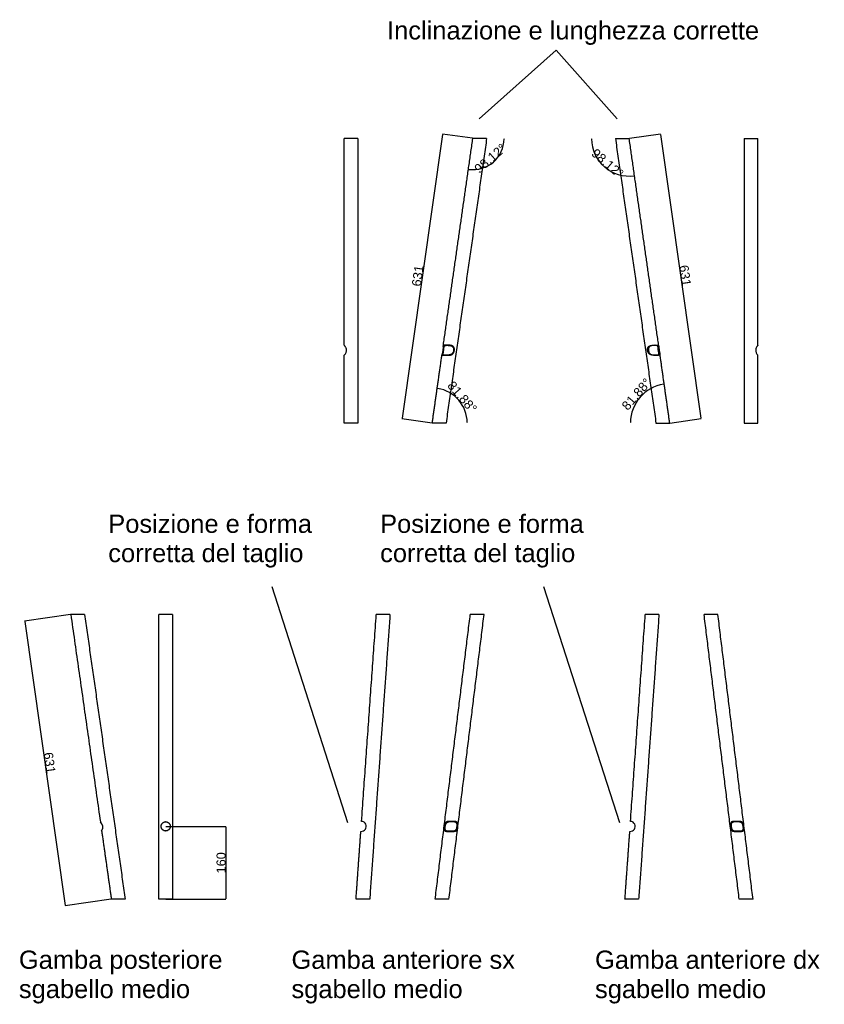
# Model space of a CAD drawing. Header units: millimetres. Extents: x -4960 to 8782, y 840 to 3104.
# Tile 2 of 5: x 567 to 2334, y 907 to 3069. Entities that reach past the tile are written whole.
import ezdxf

# ---------------------------------------------------------------- set-up
doc = ezdxf.new("R2010")
doc.units = ezdxf.units.MM
doc.header["$MEASUREMENT"] = 0
for name, color, linetype in [('DEFAULT', 7, 'Continuous'), ('LINEE VISIBILI 2D', 7, 'Continuous'), ('LIVELLO 01', 1, 'Continuous')]:
    doc.layers.add(name, color=color, linetype=linetype)
doc.styles.add('ARIAL', font='arial.ttf')
doc.dimstyles.new('DEFAULT', dxfattribs={"dimtxt": 20, "dimasz": 1, "dimexe": 0.5, "dimexo": 0.5, "dimgap": 0.09, "dimtad": 1, "dimtoh": 1, "dimdec": 0, "dimzin": 0, "dimdsep": 46, "dimtxsty": 'ARIAL', "dimcen": 0.5, "dimazin": 0, "dimtfac": 1, "dimtdec": 4, "dimtofl": 0, "dimtmove": 0, "dimatfit": 3, "dimfxl": 1, "dimtolj": 1, "dimtzin": 0, "dimarcsym": 0})

# ---------------------------------------------------------------- blocks, each defined once
blk = doc.blocks.new('*D30')
at = {"layer": 'Defpoints', "color": 0}
for p in [(1484.1, 2259.3), (1531.3, 2233.6), (1473.3, 2183.2), (1550.1, 2183.2)]:
    blk.add_point(p, dxfattribs=at)
at = {"layer": 'LIVELLO 01', "color": 0, "lineweight": -2}
for p, q in [((1484.1, 2259.8), (1484.1, 2259.8)), ((1550.1, 2183.7), (1550.1, 2183.7))]:
    blk.add_line(p, q, dxfattribs=at)
blk.add_arc((1473.3, 2183.2), 76.9, 0.7454, 81.1393, dxfattribs=at)
at = {"layer": 'LIVELLO 01', "color": 0}
for points in [[(1485.1, 2259.3), (1485.1, 2259), (1484.1, 2259.3)], [(1550, 2184.2), (1550.3, 2184.2), (1550.1, 2183.2)]]:
    blk.add_solid(points, dxfattribs=at)
at = {"layer": 'LIVELLO 01', "color": 0, "insert": (1539.1, 2240.3), "char_height": 20, "attachment_point": 5, "rotation": 310.9423, "style": 'ARIAL'}
blk.add_mtext('\\A1;81.88%%d', dxfattribs=at)
blk = doc.blocks.new('*D31')
at = {"layer": 'Defpoints', "color": 0}
for p in [(1982.6, 2268.9), (1929.5, 2239.9), (1908.3, 2183.2), (1994.8, 2183.2)]:
    blk.add_point(p, dxfattribs=at)
at = {"layer": 'LIVELLO 01', "color": 0, "lineweight": -2}
for p, q in [((1982.6, 2269.4), (1982.6, 2269.4)), ((1908.3, 2183.7), (1908.3, 2183.7))]:
    blk.add_line(p, q, dxfattribs=at)
blk.add_arc((1994.8, 2183.2), 86.5, 98.7776, 179.3377, dxfattribs=at)
at = {"layer": 'LIVELLO 01', "color": 0}
for points in [[(1981.6, 2268.6), (1981.6, 2268.9), (1982.6, 2268.9)], [(1908.1, 2184.2), (1908.5, 2184.2), (1908.3, 2183.2)]]:
    blk.add_solid(points, dxfattribs=at)
at = {"layer": 'LIVELLO 01', "color": 0, "insert": (1921.7, 2246.6), "char_height": 20, "attachment_point": 5, "rotation": 49.0577, "style": 'ARIAL'}
blk.add_mtext('\\A1;81.88%%d', dxfattribs=at)
blk = doc.blocks.new('*D32')
at = {"layer": 'Defpoints', "color": 0}
for p in [(1905.7, 2808.2), (1994.8, 2183.2), (2063.1, 2193)]:
    blk.add_point(p, dxfattribs=at)
at = {"layer": 'LIVELLO 01', "color": 0, "lineweight": -2}
for p, q in [((1906.2, 2808.3), (1974.5, 2818)), ((1974.2, 2817), (2063, 2194)), ((1995.3, 2183.3), (2063.6, 2193))]:
    blk.add_line(p, q, dxfattribs=at)
at = {"layer": 'LIVELLO 01', "color": 0}
for points in [[(1974.3, 2817), (1974, 2816.9), (1974, 2818)], [(2062.8, 2193.9), (2063.2, 2194), (2063.1, 2193)]]:
    blk.add_solid(points, dxfattribs=at)
at = {"layer": 'LIVELLO 01', "color": 0, "insert": (2028.7, 2506.9), "char_height": 20, "attachment_point": 5, "rotation": 278.1154, "style": 'ARIAL'}
blk.add_mtext('\\A1;631', dxfattribs=at)
blk = doc.blocks.new('*D33')
at = {"layer": 'Defpoints', "color": 0}
for p in [(1822.9, 2808.2), (1905.7, 2808.2), (1851.4, 2745.7), (1917.4, 2726.2)]:
    blk.add_point(p, dxfattribs=at)
at = {"layer": 'LIVELLO 01', "color": 0, "lineweight": -2}
for p, q in [((1822.9, 2808.7), (1822.9, 2808.7)), ((1917.4, 2726.7), (1917.4, 2726.7))]:
    blk.add_line(p, q, dxfattribs=at)
blk.add_arc((1905.7, 2808.2), 82.8, 180.6919, 277.4234, dxfattribs=at)
at = {"layer": 'LIVELLO 01', "color": 0}
for points in [[(1823, 2807.2), (1822.7, 2807.2), (1822.9, 2808.2)], [(1916.4, 2725.9), (1916.4, 2726.3), (1917.4, 2726.2)]]:
    blk.add_solid(points, dxfattribs=at)
at = {"layer": 'LIVELLO 01', "color": 0, "insert": (1858.1, 2753.4), "char_height": 20, "attachment_point": 5, "rotation": 319.0577, "style": 'ARIAL'}
blk.add_mtext('\\A1;98.12%%d', dxfattribs=at)
blk = doc.blocks.new('*D34')
at = {"layer": 'Defpoints', "color": 0}
for p in [(1562.4, 2808.2), (1631.1, 2808.2), (1607.4, 2756.3), (1552.7, 2740.2)]:
    blk.add_point(p, dxfattribs=at)
at = {"layer": 'LIVELLO 01', "color": 0, "lineweight": -2}
for p, q in [((1631.1, 2808.7), (1631.1, 2808.7)), ((1552.7, 2740.7), (1552.7, 2740.7))]:
    blk.add_line(p, q, dxfattribs=at)
blk.add_arc((1562.4, 2808.2), 68.7, 262.7184, -0.8337, dxfattribs=at)
at = {"layer": 'LIVELLO 01', "color": 0}
for points in [[(1631.3, 2807.2), (1630.9, 2807.2), (1631.1, 2808.2)], [(1553.7, 2740.2), (1553.7, 2739.9), (1552.7, 2740.2)]]:
    blk.add_solid(points, dxfattribs=at)
at = {"layer": 'LIVELLO 01', "color": 0, "insert": (1600.7, 2764.1), "char_height": 20, "attachment_point": 5, "rotation": 40.9423, "style": 'ARIAL'}
blk.add_mtext('\\A1;98.12%%d', dxfattribs=at)
blk = doc.blocks.new('*D35')
at = {"layer": 'Defpoints', "color": 0}
for p in [(1562.4, 2808.2), (1407, 2192.7), (1473.3, 2183.2)]:
    blk.add_point(p, dxfattribs=at)
at = {"layer": 'LIVELLO 01', "color": 0, "lineweight": -2}
for p, q in [((1496, 2816.7), (1407.2, 2193.7)), ((1561.9, 2808.3), (1495.7, 2817.7)), ((1472.8, 2183.3), (1406.5, 2192.7))]:
    blk.add_line(p, q, dxfattribs=at)
at = {"layer": 'LIVELLO 01', "color": 0}
for points in [[(1496.2, 2816.6), (1495.9, 2816.7), (1496.2, 2817.7)], [(1407, 2193.7), (1407.3, 2193.6), (1407, 2192.7)]]:
    blk.add_solid(points, dxfattribs=at)
at = {"layer": 'LIVELLO 01', "color": 0, "insert": (1441.4, 2506.6), "char_height": 20, "attachment_point": 5, "rotation": 81.8846, "style": 'ARIAL'}
blk.add_mtext('\\A1;631', dxfattribs=at)
blk = doc.blocks.new('*D37')
at = {"layer": 'Defpoints', "color": 0}
for p in [(679.6, 1762.9), (768.7, 1137.9), (667.6, 1123.5)]:
    blk.add_point(p, dxfattribs=at)
at = {"layer": 'LIVELLO 01', "color": 0, "lineweight": -2}
for p, q in [((679.1, 1762.8), (577.9, 1748.4)), ((578.6, 1747.5), (667.4, 1124.5)), ((768.2, 1137.8), (667.1, 1123.4))]:
    blk.add_line(p, q, dxfattribs=at)
at = {"layer": 'LIVELLO 01', "color": 0}
for points in [[(578.7, 1747.5), (578.4, 1747.5), (578.4, 1748.5)], [(667.2, 1124.4), (667.6, 1124.5), (667.6, 1123.5)]]:
    blk.add_solid(points, dxfattribs=at)
at = {"layer": 'LIVELLO 01', "color": 0, "insert": (633.2, 1437.4), "char_height": 20, "attachment_point": 5, "rotation": 278.1153, "style": 'ARIAL'}
blk.add_mtext('\\A1;631', dxfattribs=at)
blk = doc.blocks.new('*D41')
at = {"layer": 'Defpoints', "color": 0}
for p in [(888, 1297.9), (887.9, 1137.9), (1019.9, 1137.9)]:
    blk.add_point(p, dxfattribs=at)
at = {"layer": 'LIVELLO 01', "color": 0, "lineweight": -2}
for p, q in [((888.5, 1297.9), (1020.4, 1297.9)), ((1019.9, 1296.9), (1019.9, 1138.9)), ((888.4, 1137.9), (1020.4, 1137.9))]:
    blk.add_line(p, q, dxfattribs=at)
at = {"layer": 'LIVELLO 01', "color": 0}
for points in [[(1020.1, 1296.9), (1019.8, 1296.9), (1019.9, 1297.9)], [(1019.8, 1138.9), (1020.1, 1138.9), (1019.9, 1137.9)]]:
    blk.add_solid(points, dxfattribs=at)
at = {"layer": 'LIVELLO 01', "color": 0, "insert": (1009.7, 1217.9), "char_height": 20, "attachment_point": 5, "rotation": 90, "style": 'ARIAL'}
blk.add_mtext('\\A1;160', dxfattribs=at)

msp = doc.modelspace()

# ---------------------------------------------------------------- linework, layer by layer
at = {"layer": 'DEFAULT'}
for points in [[(1745.2, 3001.6), (1576.4, 2851.2)], [(1745.2, 3001.6), (1879.2, 2851.2)], [(1120.9, 1824.6), (1287.4, 1306.6)], [(1717.9, 1824.6), (1884.3, 1306.6)]]:
    msp.add_lwpolyline(points, dxfattribs=at)
for centre, radius, start, end in [((735, 1296.3), 15, 325.6792, 50.5351), ((1317.4, 1297.9), 11, 265.0838, 86.7572), ((1317.4, 1297.9), 11, 86.7572, 86.7602), ((1908, 1297.9), 11, 265.3109, 86.5326)]:
    msp.add_arc(centre, radius, start, end, dxfattribs=at)
at = {"layer": 'LINEE VISIBILI 2D'}
for points, degree in [([(1280, 2353.9), (1280, 2581.1), (1280, 2808.2)], 2), ([(1287.6, 2808.2), (1283.8, 2808.2), (1280, 2808.2)], 2), ([(1310, 2808.2), (1310, 2495.7), (1310, 2183.2)], 2), ([(1497.2, 2351.3), (1529.8, 2579.8), (1562.4, 2808.2)], 2), ([(1592.7, 2808.2), (1548.1, 2495.7), (1503.6, 2183.2)], 2), ([(1590.7, 2808.2), (1576.5, 2808.2), (1562.4, 2808.2)], 2), ([(1875.4, 2808.2), (1919.9, 2495.7), (1964.5, 2183.2)], 2), ([(1877.4, 2808.2), (1891.5, 2808.2), (1905.7, 2808.2)], 2), ([(1970.8, 2351.3), (1938.3, 2579.8), (1905.7, 2808.2)], 2), ([(2158, 2808.2), (2158, 2495.7), (2158, 2183.2)], 2), ([(2180.5, 2808.2), (2184.3, 2808.2), (2188, 2808.2)], 2), ([(2188, 2353.9), (2188, 2581.1), (2188, 2808.2)], 2), ([(1280, 2183.2), (1280, 2257.7), (1280, 2332.3)], 2), ([(1473.3, 2183.2), (1484, 2258.7), (1494.8, 2334.2)], 2), ([(1994.8, 2183.2), (1984, 2258.7), (1973.3, 2334.2)], 2), ([(2188, 2183.2), (2188, 2257.7), (2188, 2332.3)], 2), ([(1287.6, 2183.2), (1283.8, 2183.2), (1280, 2183.2)], 2), ([(1501.6, 2183.2), (1487.4, 2183.2), (1473.3, 2183.2)], 2), ([(1966.5, 2183.2), (1980.6, 2183.2), (1994.8, 2183.2)], 2), ([(2180.5, 2183.2), (2184.3, 2183.2), (2188, 2183.2)], 2), ([(709.9, 1762.9), (694.8, 1762.9), (679.6, 1762.9)], 2), ([(679.6, 1762.9), (712.1, 1535.4), (744.5, 1307.9)], 2), ([(709.9, 1762.9), (754.5, 1450.4), (799, 1137.9)], 2), ([(887.9, 1762.9), (880.4, 1762.9), (872.9, 1762.9)], 2), ([(872.9, 1137.9), (872.9, 1450.4), (872.9, 1762.9)], 2), ([(902.9, 1762.9), (895.4, 1762.9), (887.9, 1762.9)], 2), ([(902.9, 1762.9), (902.9, 1450.4), (902.9, 1137.9)], 2), ([(1318.1, 1308.9), (1334.2, 1535.9), (1350.4, 1762.9)], 2), ([(1380.5, 1762.9), (1358.2, 1450.4), (1335.9, 1137.9)], 2), ([(1365.6, 1762.9), (1358, 1762.9), (1350.4, 1762.9)], 2), ([(1380.5, 1762.9), (1375.5, 1762.9), (1370.6, 1762.9), (1365.6, 1762.9)], 3), ([(1479.7, 1137.9), (1518.2, 1450.4), (1556.8, 1762.9)], 2), ([(1509.9, 1137.9), (1548.5, 1450.4), (1587.1, 1762.9)], 2), ([(1587.1, 1762.9), (1572, 1762.9), (1556.8, 1762.9)], 2), ([(1908.6, 1308.9), (1924.8, 1535.9), (1941, 1762.9)], 2), ([(1971.1, 1762.9), (1948.8, 1450.4), (1926.5, 1137.9)], 2), ([(1955.9, 1762.9), (1948.5, 1762.9), (1941, 1762.9)], 2), ([(1971.1, 1762.9), (1963.5, 1762.9), (1955.9, 1762.9)], 2), ([(2147.4, 1137.9), (2108.8, 1450.4), (2070.2, 1762.9)], 2), ([(2100.5, 1762.9), (2085.3, 1762.9), (2070.2, 1762.9)], 2), ([(2177.6, 1137.9), (2139.1, 1450.4), (2100.5, 1762.9)], 2), ([(747.4, 1287.9), (758, 1212.9), (768.7, 1137.9)], 2), ([(1305.9, 1137.9), (1311.2, 1212.4), (1316.5, 1286.9)], 2), ([(1896.4, 1137.9), (1901.8, 1212.4), (1907.1, 1286.9)], 2), ([(799, 1137.9), (783.9, 1137.9), (768.7, 1137.9)], 2), ([(887.9, 1137.9), (880.4, 1137.9), (872.9, 1137.9)], 2), ([(902.9, 1137.9), (895.4, 1137.9), (887.9, 1137.9)], 2), ([(1321, 1137.9), (1313.4, 1137.9), (1305.9, 1137.9)], 2), ([(1335.9, 1137.9), (1331, 1137.9), (1326, 1137.9), (1321, 1137.9)], 3), ([(1509.9, 1137.9), (1494.8, 1137.9), (1479.7, 1137.9)], 2), ([(1911.4, 1137.9), (1903.9, 1137.9), (1896.4, 1137.9)], 2), ([(1926.5, 1137.9), (1918.9, 1137.9), (1911.4, 1137.9)], 2), ([(2177.6, 1137.9), (2162.5, 1137.9), (2147.4, 1137.9)], 2)]:
    msp.add_open_spline(points, degree=degree, dxfattribs=at)
for points, knots in [([(1310, 2808.2), (1310, 2808.2), (1310, 2808.2), (1309.6, 2808.2), (1309, 2808.2), (1308.1, 2808.2), (1301.2, 2808.2), (1294.4, 2808.2), (1287.6, 2808.2)], [39.32549, 39.32549, 39.32549, 39.32549, 41.638915, 41.638915, 47.340097, 47.340097, 47.340097, 67.806332, 67.806332, 67.806332, 67.806332]), ([(1592.7, 2808.2), (1592.7, 2808.2), (1592.7, 2808.2), (1592.3, 2808.2), (1591.6, 2808.2), (1590.7, 2808.2)], [62.976002, 62.976002, 62.976002, 62.976002, 65.276752, 65.276752, 70.943781, 70.943781, 70.943781, 70.943781]), ([(1875.4, 2808.2), (1875.4, 2808.2), (1875.4, 2808.2), (1875.8, 2808.2), (1876.4, 2808.2), (1877.4, 2808.2)], [62.976002, 62.976002, 62.976002, 62.976002, 65.276752, 65.276752, 70.943781, 70.943781, 70.943781, 70.943781]), ([(2158, 2808.2), (2158, 2808.2), (2158.1, 2808.2), (2158.5, 2808.2), (2159.1, 2808.2), (2160, 2808.2), (2166.8, 2808.2), (2173.7, 2808.2), (2180.5, 2808.2)], [39.32549, 39.32549, 39.32549, 39.32549, 41.638915, 41.638915, 47.340097, 47.340097, 47.340097, 67.806332, 67.806332, 67.806332, 67.806332]), ([(1280, 2353.9), (1280, 2353.8), (1280.1, 2353.7), (1280.2, 2353.5), (1280.6, 2353), (1281, 2352.5), (1281.5, 2351.6), (1282.3, 2350.4), (1283.7, 2347.6), (1284.3, 2345), (1284.4, 2343.2), (1284.4, 2342.7), (1284.4, 2341.7), (1284.2, 2339.6), (1283.5, 2337.1), (1282.4, 2335), (1281.4, 2333.7), (1280.7, 2333), (1280.3, 2332.6), (1280.1, 2332.3), (1280, 2332.3), (1280, 2332.3)], [0, 0, 0, 0, 0.170456, 0.441742, 0.803996, 1.875527, 2.45783, 3.824263, 6.313005, 11.721887, 11.721887, 11.721887, 13.290433, 14.833928, 17.987864, 20.861366, 22.166949, 22.798476, 23.735719, 23.841844, 23.90316, 23.90316, 23.90316, 23.90316]), ([(1506.2, 2353.9), (1505.4, 2353.9), (1504, 2353.9), (1502.1, 2353.6), (1500.7, 2353.2), (1499.8, 2352.4), (1499.3, 2351.3), (1499.1, 2350.1), (1498.9, 2349), (1498.8, 2347.4), (1498.7, 2345.5), (1498.5, 2343.9), (1498.4, 2343.2), (1498.3, 2342.3), (1498, 2340), (1497.4, 2337.4), (1497, 2335.4), (1496.9, 2334.4), (1497, 2333.6), (1497.3, 2333.2), (1497.8, 2332.7), (1498.8, 2332.4), (1500.7, 2332.3), (1502.2, 2332.3), (1503.2, 2332.3), (1504, 2332.3), (1505.4, 2332.3), (1507.9, 2332.4), (1510.5, 2332.6), (1513.2, 2333.3), (1515.4, 2334.4), (1517.2, 2335.9), (1518.7, 2338), (1519.7, 2340.5), (1520, 2342.3), (1520.1, 2343.2), (1520.2, 2344.1), (1520.2, 2345.7), (1519.7, 2348.1), (1518.6, 2350.1), (1517.1, 2351.6), (1515.1, 2352.7), (1512.7, 2353.4), (1509.7, 2353.8), (1507.5, 2353.9), (1506.2, 2353.9)], [0, 0, 0, 0, 2.529013, 4.288257, 5.628774, 6.781507, 7.86466, 9.126113, 10.403716, 11.109697, 14.026253, 16.067495, 16.067495, 16.067495, 18.915138, 22.950164, 24.020916, 25.167743, 25.922122, 26.340539, 26.759922, 27.877769, 29.588551, 32.395617, 32.395617, 32.395617, 34.780589, 36.760525, 39.900524, 42.614219, 44.949093, 47.187119, 49.749809, 52.481871, 55.265644, 55.265644, 55.265644, 57.876379, 60.167325, 62.456102, 64.471341, 66.602675, 69.061892, 72.115462, 75.738223, 75.738223, 75.738223, 75.738223]), ([(1961.8, 2353.9), (1962.7, 2353.9), (1964.1, 2353.9), (1966, 2353.6), (1967.3, 2353.2), (1968.2, 2352.4), (1968.7, 2351.3), (1969, 2350.1), (1969.1, 2349), (1969.3, 2347.4), (1969.4, 2345.5), (1969.6, 2343.9), (1969.6, 2343.2), (1969.8, 2342.3), (1970.1, 2340), (1970.7, 2337.4), (1971.1, 2335.4), (1971.2, 2334.4), (1971.1, 2333.6), (1970.8, 2333.2), (1970.3, 2332.7), (1969.2, 2332.4), (1967.4, 2332.3), (1965.8, 2332.3), (1964.9, 2332.3), (1964.1, 2332.3), (1962.7, 2332.3), (1960.2, 2332.4), (1957.6, 2332.6), (1954.9, 2333.3), (1952.7, 2334.4), (1950.9, 2335.9), (1949.4, 2338), (1948.4, 2340.5), (1948.1, 2342.3), (1948, 2343.2), (1947.9, 2344.1), (1947.9, 2345.7), (1948.4, 2348.1), (1949.4, 2350.1), (1951, 2351.6), (1952.9, 2352.7), (1955.4, 2353.4), (1958.4, 2353.8), (1960.6, 2353.9), (1961.8, 2353.9)], [0, 0, 0, 0, 2.529013, 4.288257, 5.628774, 6.781507, 7.86466, 9.126113, 10.403716, 11.109697, 14.026253, 16.067495, 16.067495, 16.067495, 18.915138, 22.950164, 24.020916, 25.167743, 25.922122, 26.340539, 26.759922, 27.877769, 29.588551, 32.395617, 32.395617, 32.395617, 34.780589, 36.760525, 39.900524, 42.614219, 44.949093, 47.187119, 49.749809, 52.481871, 55.265644, 55.265644, 55.265644, 57.876379, 60.167325, 62.456102, 64.471341, 66.602675, 69.061892, 72.115462, 75.738223, 75.738223, 75.738223, 75.738223]), ([(2188, 2353.9), (2188, 2353.8), (2188, 2353.7), (2187.8, 2353.5), (2187.5, 2353), (2187.1, 2352.5), (2186.5, 2351.6), (2185.7, 2350.4), (2184.4, 2347.6), (2183.8, 2345), (2183.7, 2343.2), (2183.6, 2342.7), (2183.6, 2341.7), (2183.9, 2339.6), (2184.5, 2337.1), (2185.7, 2335), (2186.7, 2333.7), (2187.3, 2333), (2187.7, 2332.6), (2188, 2332.3), (2188, 2332.3), (2188, 2332.3)], [0, 0, 0, 0, 0.170456, 0.441742, 0.803996, 1.875527, 2.45783, 3.824263, 6.313005, 11.721887, 11.721887, 11.721887, 13.290433, 14.833928, 17.987864, 20.861366, 22.166949, 22.798476, 23.735719, 23.841844, 23.90316, 23.90316, 23.90316, 23.90316]), ([(1310, 2183.2), (1310, 2183.2), (1310, 2183.2), (1309.6, 2183.2), (1309, 2183.2), (1308.1, 2183.2), (1301.2, 2183.2), (1294.4, 2183.2), (1287.6, 2183.2)], [39.32549, 39.32549, 39.32549, 39.32549, 41.638915, 41.638915, 47.340097, 47.340097, 47.340097, 67.806332, 67.806332, 67.806332, 67.806332]), ([(1503.6, 2183.2), (1503.6, 2183.2), (1503.5, 2183.2), (1503.1, 2183.2), (1502.5, 2183.2), (1501.6, 2183.2)], [62.976002, 62.976002, 62.976002, 62.976002, 65.276752, 65.276752, 70.943781, 70.943781, 70.943781, 70.943781]), ([(1964.5, 2183.2), (1964.5, 2183.2), (1964.5, 2183.2), (1964.9, 2183.2), (1965.5, 2183.2), (1966.5, 2183.2)], [62.976002, 62.976002, 62.976002, 62.976002, 65.276752, 65.276752, 70.943781, 70.943781, 70.943781, 70.943781]), ([(2158, 2183.2), (2158, 2183.2), (2158.1, 2183.2), (2158.5, 2183.2), (2159.1, 2183.2), (2160, 2183.2), (2166.8, 2183.2), (2173.7, 2183.2), (2180.5, 2183.2)], [39.32549, 39.32549, 39.32549, 39.32549, 41.638915, 41.638915, 47.340097, 47.340097, 47.340097, 67.806332, 67.806332, 67.806332, 67.806332]), ([(1515.8, 1308.6), (1514.6, 1308.6), (1512.5, 1308.5), (1509.7, 1308.2), (1507.4, 1307.6), (1505.7, 1306.6), (1504.3, 1305.1), (1503.3, 1303.2), (1502.5, 1300.8), (1502.1, 1298.9), (1502, 1297.9), (1501.8, 1296.8), (1501.6, 1294.8), (1501.6, 1292.2), (1502.1, 1290.1), (1503, 1288.6), (1504.5, 1287.7), (1506.1, 1287.3), (1507.6, 1287.1), (1509.1, 1287), (1511, 1287), (1512.4, 1287), (1513.2, 1287), (1514.6, 1287), (1516.8, 1287), (1519.8, 1287.2), (1521.9, 1287.8), (1523.6, 1288.6), (1524.9, 1290), (1525.9, 1292), (1526.6, 1294.7), (1526.9, 1296.7), (1527, 1297.9), (1527.1, 1298.9), (1527.2, 1300.7), (1527, 1303.1), (1526.5, 1305.1), (1525.4, 1306.6), (1523.9, 1307.6), (1521.8, 1308.2), (1519.1, 1308.5), (1517, 1308.6), (1515.8, 1308.6)], [0, 0, 0, 0, 3.646281, 6.38089, 8.601131, 10.574337, 12.378407, 14.537431, 16.986517, 20.133337, 20.133337, 20.133337, 23.517188, 26.101808, 28.034083, 29.685956, 31.278811, 33.301235, 34.468804, 35.936289, 37.847973, 40.115054, 40.115054, 40.115054, 44.251595, 46.950839, 49.061705, 50.777944, 52.554938, 54.71476, 57.389743, 60.862505, 60.862505, 60.862505, 63.861387, 66.191607, 68.212725, 69.868577, 71.581367, 73.660246, 76.370766, 79.834391, 79.834391, 79.834391, 79.834391]), ([(2141.5, 1308.6), (2140.3, 1308.6), (2138.2, 1308.5), (2135.5, 1308.2), (2133.4, 1307.5), (2131.9, 1306.5), (2130.8, 1305.1), (2130.3, 1303.1), (2130.1, 1300.7), (2130.2, 1298.9), (2130.3, 1297.9), (2130.4, 1296.8), (2130.7, 1294.7), (2131.4, 1292), (2132.4, 1290.1), (2133.7, 1288.6), (2135.5, 1287.7), (2137.6, 1287.2), (2140.6, 1287), (2142.8, 1287), (2144.1, 1287), (2144.9, 1287), (2146.3, 1287), (2148.5, 1287), (2150.7, 1287.2), (2152.7, 1287.7), (2154.3, 1288.7), (2155.2, 1290.1), (2155.6, 1292.2), (2155.7, 1294.8), (2155.5, 1296.8), (2155.3, 1297.9), (2155.1, 1298.9), (2154.8, 1300.8), (2154, 1303.2), (2153, 1305.1), (2151.6, 1306.6), (2149.9, 1307.6), (2147.6, 1308.2), (2144.8, 1308.5), (2142.7, 1308.6), (2141.5, 1308.6)], [0, 0, 0, 0, 3.455983, 6.160722, 8.234853, 9.944955, 11.600247, 13.619094, 15.944912, 18.937897, 18.937897, 18.937897, 22.400802, 25.073021, 27.231289, 29.008165, 30.841819, 32.96329, 35.666287, 39.657254, 39.657254, 39.657254, 41.918393, 43.824682, 46.454721, 48.47561, 50.068261, 51.718897, 53.648935, 56.228225, 59.608191, 59.608191, 59.608191, 62.746273, 65.19156, 67.349977, 69.154527, 71.124788, 73.342692, 76.072001, 79.710378, 79.710378, 79.710378, 79.710378])]:
    msp.add_open_spline(points, degree=3, knots=knots, dxfattribs=at)
for points, weights, degree, knots in [([(1505.3, 2354.2), (1506.2, 2354.2), (1507.9, 2354.2), (1510.7, 2354.1), (1513.4, 2353.9), (1516.2, 2353.2), (1518.5, 2352.1), (1520.3, 2350.5), (1521.4, 2348.5), (1522, 2346), (1522, 2344.2), (1521.9, 2343.2), (1521.8, 2342.3), (1521.5, 2340.6), (1520.6, 2338.2), (1519.3, 2336.1), (1517.6, 2334.5), (1515.6, 2333.3), (1513.2, 2332.6), (1510.3, 2332.3), (1508.3, 2332.2), (1507.1, 2332.2), (1505.4, 2332.2), (1503.8, 2332.2), (1502.2, 2332.3), (1500.8, 2332.2), (1499.3, 2332.2), (1497.9, 2332.2), (1497.4, 2332.2), (1496.6, 2332.2), (1495.6, 2332.4), (1495, 2332.8), (1494.8, 2333.5), (1494.8, 2334.2), (1494.9, 2335), (1495.3, 2336.4), (1495.7, 2338.1), (1496.2, 2340.5), (1496.5, 2342.1), (1496.6, 2343.2), (1496.7, 2344), (1496.8, 2345.2), (1497, 2347.3), (1497, 2349), (1497.1, 2350.8), (1497.3, 2352), (1497.8, 2353), (1498.8, 2353.7), (1500.2, 2354.1), (1501.8, 2354.2), (1503.5, 2354.2), (1504.6, 2354.2), (1505.3, 2354.2)], [1, 1, 1, 1, 1, 1, 1, 1, 1, 1, 1, 1, 1, 1, 1, 1, 1, 1, 1, 1, 1, 1, 0.999999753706, 0.999999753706, 1, 0.999993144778, 0.999993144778, 1, 1, 1, 1, 1, 1, 1, 1, 1, 1, 1, 1, 1, 1, 1, 1, 1, 1, 1, 1, 1, 1, 1, 1, 1, 1], 3, [0, 0, 0, 0, 2.875891, 4.92079, 8.33835, 11.170663, 13.589933, 15.867433, 18.184005, 20.65924, 23.515934, 23.515934, 23.515934, 26.155427, 28.750114, 31.278571, 33.502814, 35.812557, 38.175661, 40.891303, 44.42628, 44.42628, 44.42628, 49.354217, 49.354217, 49.354217, 53.562578, 53.562578, 53.562578, 55.064743, 55.990881, 56.668395, 57.330102, 57.946033, 58.72432, 59.729639, 62.499154, 63.800218, 67.228417, 67.228417, 67.228417, 69.555833, 70.759452, 73.605601, 74.761044, 76.08342, 77.160397, 78.236011, 79.555859, 81.472981, 82.853562, 84.817046, 84.817046, 84.817046, 84.817046]), ([(1962.8, 2354.2), (1961.8, 2354.2), (1960.2, 2354.2), (1957.4, 2354.1), (1954.7, 2353.9), (1951.8, 2353.2), (1949.5, 2352.1), (1947.8, 2350.5), (1946.6, 2348.5), (1946.1, 2346), (1946.1, 2344.2), (1946.2, 2343.2), (1946.2, 2342.3), (1946.5, 2340.6), (1947.4, 2338.2), (1948.8, 2336.1), (1950.5, 2334.5), (1952.5, 2333.3), (1954.9, 2332.6), (1957.7, 2332.3), (1959.8, 2332.2), (1961, 2332.2), (1962.6, 2332.2), (1964.3, 2332.2), (1965.9, 2332.3), (1967.3, 2332.2), (1968.7, 2332.2), (1970.1, 2332.2), (1970.6, 2332.2), (1971.4, 2332.2), (1972.5, 2332.4), (1973.1, 2332.8), (1973.3, 2333.5), (1973.3, 2334.2), (1973.2, 2335), (1972.8, 2336.4), (1972.4, 2338.1), (1971.9, 2340.5), (1971.6, 2342.1), (1971.5, 2343.2), (1971.4, 2344), (1971.2, 2345.2), (1971.1, 2347.3), (1971.1, 2349), (1970.9, 2350.8), (1970.7, 2352), (1970.2, 2353), (1969.3, 2353.7), (1967.8, 2354.1), (1966.3, 2354.2), (1964.6, 2354.2), (1963.4, 2354.2), (1962.8, 2354.2)], [1, 1, 1, 1, 1, 1, 1, 1, 1, 1, 1, 1, 1, 1, 1, 1, 1, 1, 1, 1, 1, 1, 0.999999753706, 0.999999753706, 1, 0.999993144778, 0.999993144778, 1, 1, 1, 1, 1, 1, 1, 1, 1, 1, 1, 1, 1, 1, 1, 1, 1, 1, 1, 1, 1, 1, 1, 1, 1, 1], 3, [0, 0, 0, 0, 2.875891, 4.92079, 8.33835, 11.170663, 13.589933, 15.867433, 18.184005, 20.65924, 23.515934, 23.515934, 23.515934, 26.155427, 28.750114, 31.278571, 33.502814, 35.812557, 38.175661, 40.891303, 44.42628, 44.42628, 44.42628, 49.354217, 49.354217, 49.354217, 53.562578, 53.562578, 53.562578, 55.064743, 55.990881, 56.668395, 57.330102, 57.946033, 58.72432, 59.729639, 62.499154, 63.800218, 67.228417, 67.228417, 67.228417, 69.555833, 70.759452, 73.605601, 74.761044, 76.08342, 77.160397, 78.236011, 79.555859, 81.472981, 82.853562, 84.817046, 84.817046, 84.817046, 84.817046]), ([(887.9, 1287.9), (878, 1288), (878, 1297.9), (878, 1307.8), (887.9, 1307.9)], [1, 0.710567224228, 1, 0.710567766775, 1], 2, [0, 0, 0, 15.609863, 15.609863, 31.219689, 31.219689, 31.219689]), ([(887.9, 1307.9), (887.9, 1307.9), (888, 1307.9), (898, 1307.9), (898, 1297.9)], [1, 0.999987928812, 1, 0.707107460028, 1], 2, [0, 0, 0, 0.098139, 0.098139, 15.806098, 15.806098, 15.806098]), ([(898, 1297.9), (898, 1287.9), (888, 1287.9), (887.9, 1287.9), (887.9, 1287.9)], [1, 0.707107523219, 1, 0.999987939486, 1], 2, [0, 0, 0, 15.707959, 15.707959, 15.806054, 15.806054, 15.806054]), ([(1515.9, 1308.9), (1516.8, 1308.9), (1518.4, 1308.9), (1520.9, 1308.8), (1523.3, 1308.6), (1525.6, 1308.2), (1527.3, 1307.3), (1528.5, 1305.8), (1529.2, 1303.7), (1529.3, 1301.1), (1529.2, 1299), (1529.1, 1297.9), (1529, 1296.8), (1528.7, 1294.9), (1528.1, 1292.4), (1527.4, 1290.4), (1526.4, 1289), (1525, 1287.9), (1523.3, 1287.2), (1521, 1286.9), (1519.3, 1286.9), (1518.3, 1286.9), (1516.6, 1286.9), (1514.9, 1286.9), (1513.2, 1286.9), (1511.4, 1286.9), (1509.6, 1286.9), (1507.8, 1286.9), (1506.8, 1286.9), (1505.2, 1286.9), (1503.1, 1287.2), (1501.6, 1287.8), (1500.4, 1288.8), (1499.8, 1290.3), (1499.5, 1292.3), (1499.5, 1294.9), (1499.7, 1296.8), (1499.9, 1297.9), (1500.1, 1299.1), (1500.4, 1301.2), (1501.3, 1303.8), (1502.4, 1305.8), (1503.9, 1307.3), (1505.8, 1308.2), (1508.3, 1308.7), (1510.7, 1308.8), (1513.4, 1308.9), (1515, 1308.9), (1515.9, 1308.9)], [1, 1, 1, 1, 1, 1, 1, 1, 1, 1, 1, 1, 1, 1, 1, 1, 1, 1, 1, 1, 1, 1, 0.999999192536, 0.999999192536, 1, 0.999997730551, 0.999997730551, 1, 1, 1, 1, 1, 1, 1, 1, 1, 1, 1, 1, 1, 1, 1, 1, 1, 1, 1, 1, 1, 1], 3, [0, 0, 0, 0, 2.681516, 4.714192, 7.66798, 9.872812, 11.64514, 13.437556, 15.415055, 18.03714, 21.48188, 21.48188, 21.48188, 24.743794, 27.295894, 29.254482, 31.025892, 32.553767, 34.329844, 36.520492, 39.449145, 39.449145, 39.449145, 44.595448, 44.595448, 44.595448, 49.998624, 49.998624, 49.998624, 52.863851, 54.888576, 56.353315, 57.719918, 59.2635, 61.223709, 63.749893, 67.031265, 67.031265, 67.031265, 70.61503, 73.351495, 75.463772, 77.420587, 79.451443, 81.782334, 84.876341, 86.850397, 89.65182, 89.65182, 89.65182, 89.65182]), ([(2141.4, 1308.9), (2142.3, 1308.9), (2143.9, 1308.9), (2146.5, 1308.8), (2149, 1308.7), (2151.5, 1308.1), (2153.4, 1307.2), (2154.9, 1305.8), (2156, 1303.8), (2156.9, 1301.2), (2157.2, 1299.1), (2157.4, 1297.9), (2157.5, 1296.9), (2157.7, 1295), (2157.8, 1292.4), (2157.5, 1290.4), (2156.9, 1288.9), (2155.8, 1287.8), (2154.2, 1287.2), (2152, 1286.9), (2150.4, 1286.9), (2149.4, 1286.9), (2147.6, 1286.9), (2145.9, 1286.9), (2144.1, 1286.9), (2142.4, 1286.9), (2140.8, 1286.9), (2139.1, 1286.9), (2138.1, 1286.9), (2136.4, 1286.9), (2134.1, 1287.2), (2132.3, 1287.9), (2131, 1288.9), (2130, 1290.4), (2129.2, 1292.4), (2128.6, 1294.9), (2128.3, 1296.9), (2128.2, 1297.9), (2128.1, 1299), (2128, 1301.1), (2128.2, 1303.7), (2128.8, 1305.8), (2130, 1307.2), (2131.8, 1308.2), (2134.1, 1308.7), (2136.5, 1308.8), (2139, 1308.9), (2140.6, 1308.9), (2141.4, 1308.9)], [1, 1, 1, 1, 1, 1, 1, 1, 1, 1, 1, 1, 1, 1, 1, 1, 1, 1, 1, 1, 1, 1, 0.999998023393, 0.999998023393, 1, 0.999999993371, 0.999999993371, 1, 1, 1, 1, 1, 1, 1, 1, 1, 1, 1, 1, 1, 1, 1, 1, 1, 1, 1, 1, 1, 1], 3, [0, 0, 0, 0, 2.649322, 4.765095, 7.853381, 10.18351, 12.214992, 14.171058, 16.281009, 19.013629, 22.594854, 22.594854, 22.594854, 25.765524, 28.306468, 30.189069, 31.753506, 33.132162, 34.784199, 36.826495, 39.719579, 39.719579, 39.719579, 45.003235, 45.003235, 45.003235, 50.030142, 50.030142, 50.030142, 52.978437, 55.186856, 56.978219, 58.515535, 60.294539, 62.260207, 64.945594, 68.093516, 68.093516, 68.093516, 71.529856, 74.147252, 76.123786, 77.916546, 79.688978, 82.027306, 84.982561, 87.006868, 89.54544, 89.54544, 89.54544, 89.54544])]:
    msp.add_rational_spline(points, weights, degree=degree, knots=knots, dxfattribs=at)

# ---------------------------------------------------------------- texts
at = {"layer": 'DEFAULT', "char_height": 40, "attachment_point": 1, "line_spacing_factor": 0.963855}
for s, insert, width in [('\\fArial;Inclinazione e lunghezza corrette\\P', (1374.1, 3065.3), 843.855), ('\\fArial;Posizione e forma \\Pcorretta del taglio\\P', (761.9, 1982.2), 479.759), ('\\fArial;Posizione e forma \\Pcorretta del taglio\\P', (1358.8, 1982.2), 479.759), ('\\fArial;Gamba posteriore\\Psgabello medio\\P', (565.7, 1025.2), 480.241), ('\\fArial;Gamba anteriore sx\\Psgabello medio\\P', (1164.2, 1025.2), 524.819), ('\\fArial;Gamba anteriore dx\\Psgabello medio\\P', (1830.7, 1025.2), 527.952)]:
    msp.add_mtext(s, dxfattribs=dict(at, insert=insert, width=width))

# ---------------------------------------------------------------- dimensions: what is measured, and where the dimension line sits
at = {"layer": 'LIVELLO 01'}
for p1, p2, distance, picture, middle in [((1562.4, 2808.2), (1473.3, 2183.2), -66.9, '*D35', (1441.4, 2506.6)), ((1905.7, 2808.2), (1994.8, 2183.2), 69, '*D32', (2028.7, 2506.9)), ((679.6, 1762.9), (768.7, 1137.9), -102.2, '*D37', (633.2, 1437.4))]:
    dim = msp.add_aligned_dim(p1=p1, p2=p2, distance=distance, dimstyle='DEFAULT', dxfattribs=at)
    dim.commit()
    dim.dimension.update_dxf_attribs({"geometry": picture, "text_midpoint": middle})
for base, center, p1, p2, picture, middle in [((1607.4, 2756.3), (1562.4, 2808.2), (1552.7, 2740.2), (1631.1, 2808.2), '*D34', (1600.7, 2764.1)), ((1851.4, 2745.7), (1905.7, 2808.2), (1822.9, 2808.2), (1917.4, 2726.2), '*D33', (1858.1, 2753.4)), ((1531.3305, 2233.5865), (1473.2685, 2183.2165), (1550.1343, 2183.2165), (1484.1193, 2259.3125), '*D30', (1539.0806, 2240.3099)), ((1929.4524, 2239.9096), (1994.8031, 2183.2165), (1982.5902, 2268.865), (1908.2882, 2183.2165), '*D31', (1921.7023, 2246.633))]:
    dim = msp.add_angular_dim_3p(base=base, center=center, p1=p1, p2=p2, dimstyle='DEFAULT', dxfattribs=at)
    dim.commit()
    dim.dimension.update_dxf_attribs({"geometry": picture, "text_midpoint": middle})
dim = msp.add_linear_dim(base=(1019.9, 1137.9), p1=(888, 1297.9), p2=(887.9, 1137.9), angle=90, dimstyle='DEFAULT', dxfattribs=at)
dim.commit()
dim.dimension.update_dxf_attribs({"geometry": '*D41', "text_midpoint": (1009.7, 1217.9)})

doc.saveas('drawing.dxf')
